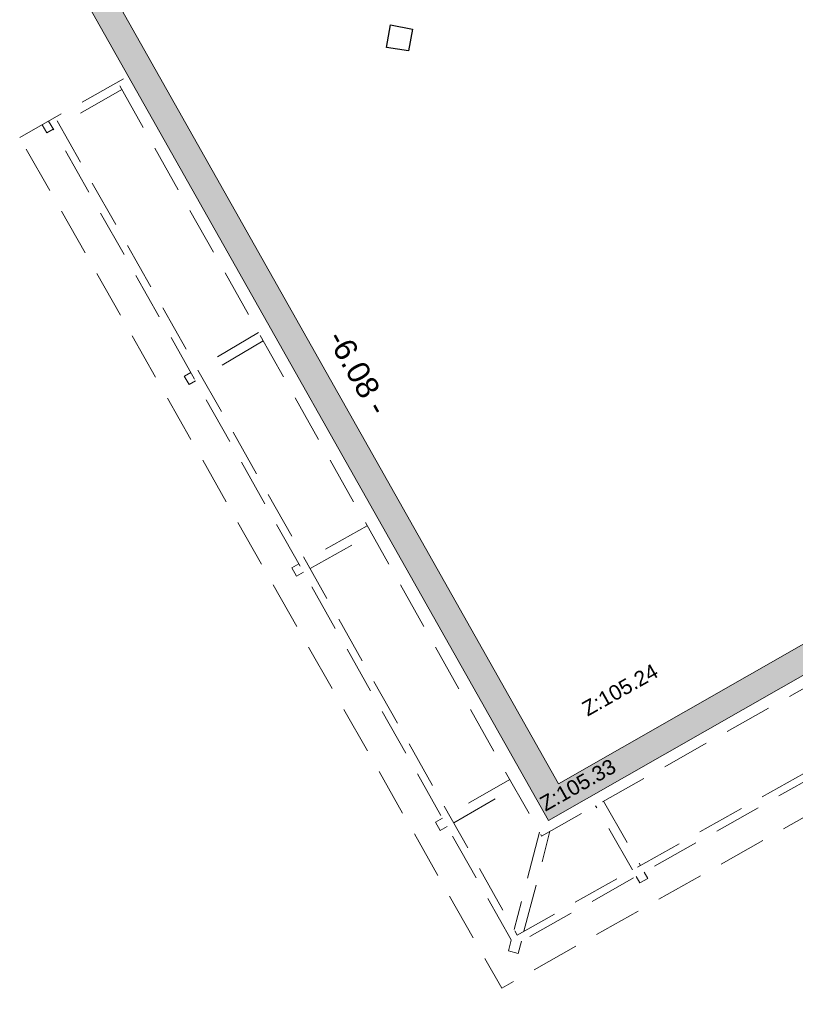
# Model space of a CAD drawing. Header units: metres. Extents: x 1525456 to 1525560, y 4222363 to 4222397.
# Tile 1 of 16: x 1525463 to 1525468, y 4222363 to 4222370. Entities that reach past the tile are written whole.
import ezdxf

# ---------------------------------------------------------------- set-up
doc = ezdxf.new("R2010")
doc.units = ezdxf.units.M
doc.header["$LTSCALE"] = 0.1
doc.header["$PDMODE"] = 34
doc.header["$PDSIZE"] = 0.1
doc.linetypes.add('CACHE2', pattern=[4.7625, 3.175, -1.5875])
doc.layers.get('0').update_dxf_attribs({"lineweight": 9})
doc.layers.get('Defpoints').update_dxf_attribs({"lineweight": 9})
for name, color, linetype, lineweight in [('0_Cotation', 142, 'CACHE2', 9), ('Mur-bas', 250, 'Continuous', 9), ('Mur-hachures', 254, 'Continuous', 9), ('Poutre', 253, 'CACHE2', 9), ('Texte-Altitude', 115, 'Continuous', 9)]:
    doc.layers.add(name, color=color, linetype=linetype, lineweight=lineweight)
doc.layers.add('Equipement_Divers', color=253, linetype='Continuous')
doc.styles.add('ARIAL', font='arial.ttf')
doc.styles.get("Standard").update_dxf_attribs({"font": 'arial.ttf'})
doc.dimstyles.new('Cotation', dxfattribs={"dimtxt": 0.18, "dimasz": 0.1, "dimexe": 0.18, "dimexo": 0.2, "dimgap": 0.09, "dimtad": 0, "dimzin": 0, "dimdsep": 46, "dimtxsty": 'ARIAL', "dimblk1": 'OBLIQUE', "dimblk2": 'OBLIQUE', "dimsah": 1, "dimcen": 0.09, "dimse1": 1, "dimse2": 1, "dimsd1": 1, "dimsd2": 1, "dimclrd": 252, "dimaunit": 2, "dimadec": 3, "dimazin": 0, "dimtfac": 1, "dimtix": 1, "dimtofl": 0, "dimtmove": 0, "dimatfit": 3, "dimldrblk": 'OBLIQUE', "dimfxl": 1, "dimtolj": 1, "dimtzin": 0, "dimarcsym": 0})

# ---------------------------------------------------------------- blocks, each defined once
blk = doc.blocks.new('*D99')
at = {"layer": 'Defpoints', "color": 0, "transparency": 16777216}
for p in [(1525471.1583, 4222367.4613), (1525471.2238, 4222367.3463), (1525466.5621, 4222364.6881)]:
    blk.add_point(p, dxfattribs=at)
at = {"layer": '0_Cotation', "color": 0, "transparency": 16777216, "insert": (1525468.8274, 4222366.1322), "char_height": 0.15, "attachment_point": 5, "rotation": 29.69198, "style": 'ARIAL'}
blk.add_mtext('\\A1;-5.37 -', dxfattribs=at)
blk = doc.blocks.new('_OBLIQUE')
at = {"color": 0, "linetype": 'ByBlock'}
blk.add_line((-0.5, -0.5), (0.5, 0.5), dxfattribs=at)
blk = doc.blocks.new('*D100')
at = {"layer": 'Defpoints', "color": 0, "transparency": 16777216}
for p in [(1525463.5755, 4222369.9801), (1525466.7237, 4222364.7793), (1525466.5621, 4222364.6881)]:
    blk.add_point(p, dxfattribs=at)
at = {"layer": '0_Cotation', "color": 0, "transparency": 16777216, "insert": (1525465.2304, 4222367.4253), "char_height": 0.15, "attachment_point": 5, "rotation": 299.43902, "style": 'ARIAL'}
blk.add_mtext('\\A1;-6.08 -', dxfattribs=at)

msp = doc.modelspace()

# ---------------------------------------------------------------- hatches: boundary and pattern name
at = {"layer": 'Mur-hachures', "true_color": 0xe8e8e8}
h = msp.add_hatch(color=254, dxfattribs=at)
h.dxf.hatch_style = 1
h.paths.add_polyline_path([(1525473.0858, 4222375.683), (1525470.2074, 4222374.0469), (1525469.8548, 4222374.6782), (1525469.4646, 4222375.3766), (1525469.0138, 4222376.1835), (1525467.5837, 4222375.3084), (1525467.7977, 4222374.9303), (1525467.1473, 4222374.2105), (1525463.9963, 4222370.7232), (1525463.3519, 4222370.01), (1525466.4942, 4222364.4422), (1525471.156, 4222367.1004), (1525472.7259, 4222364.3192), (1525477.9095, 4222367.2815)])
h.paths.add_polyline_path([(1525473.0194, 4222375.4372), (1525477.6636, 4222367.3483), (1525472.7937, 4222364.5652), (1525471.2238, 4222367.3463), (1525466.5621, 4222364.6881), (1525463.5755, 4222369.9801), (1525468.0146, 4222374.9021), (1525467.8247, 4222375.2449), (1525468.948, 4222375.9323), (1525470.1387, 4222373.8008)], flags=16)

# ---------------------------------------------------------------- linework, layer by layer
at = {"layer": 'Equipement_Divers', "flags": 128}
msp.add_lwpolyline([(1525465.4178, 4222369.5877), (1525465.4436, 4222369.7371), (1525465.5893, 4222369.7089), (1525465.563, 4222369.5646)], close=True, dxfattribs=at)
at = {"layer": 'Mur-bas', "flags": 128}
msp.add_lwpolyline([(1525473.0186, 4222375.4368), (1525470.1387, 4222373.8008), (1525468.948, 4222375.9323), (1525467.8247, 4222375.2449), (1525468.0146, 4222374.9021), (1525463.5755, 4222369.9801), (1525466.5621, 4222364.6881), (1525471.2238, 4222367.3463), (1525472.7937, 4222364.5652), (1525477.6636, 4222367.3483), (1525473.0194, 4222375.4372)], close=True, dxfattribs=at)
msp.add_lwpolyline([(1525463.355, 4222370.0044), (1525466.4942, 4222364.4422), (1525471.156, 4222367.1004), (1525472.7259, 4222364.3192), (1525477.9095, 4222367.2815), (1525473.0858, 4222375.683)], dxfattribs=at)
at = {"layer": 'Poutre', "flags": 128}
for points in [[(1525476.8122, 4222370.8286), (1525479.0184, 4222366.986), (1525472.4287, 4222363.22), (1525470.8689, 4222365.9757), (1525466.1841, 4222363.3274), (1525462.9752, 4222368.989)], [(1525476.6377, 4222370.7284), (1525478.7435, 4222367.0607), (1525472.5045, 4222363.4951), (1525470.9529, 4222366.2558), (1525466.2674, 4222363.6126), (1525463.1678, 4222369.0977)], [(1525476.5943, 4222370.7035), (1525478.6752, 4222367.0792), (1525472.5234, 4222363.5635), (1525470.972, 4222366.324), (1525466.2864, 4222363.6807), (1525463.2113, 4222369.1223)], [(1525476.1853, 4222370.4686), (1525478.0308, 4222367.2542), (1525472.7018, 4222364.2087), (1525471.1335, 4222366.9778), (1525466.4493, 4222364.3398), (1525463.6274, 4222369.3571)], [(1525462.9752, 4222368.989), (1525463.6979, 4222369.3969)], [(1525463.6549, 4222369.3081), (1525463.2414, 4222369.0691)], [(1525463.1981, 4222369.0441), (1525463.1552, 4222369.0193), (1525463.1247, 4222369.0733)], [(1525464.5646, 4222367.6909), (1525464.1565, 4222367.4498)], [(1525464.5957, 4222367.6356), (1525464.1877, 4222367.3945)], [(1525464.1134, 4222367.4243), (1525464.0715, 4222367.3996)], [(1525464.1446, 4222367.3691), (1525464.1037, 4222367.345), (1525464.0696, 4222367.3996)], [(1525465.2879, 4222366.4049), (1525464.877, 4222366.1748)], [(1525464.9082, 4222366.1195), (1525465.3189, 4222366.3496)], [(1525464.8334, 4222366.1503), (1525464.7867, 4222366.1242), (1525464.8177, 4222366.0689), (1525464.8646, 4222366.0951)], [(1525466.2374, 4222364.7166), (1525465.8327, 4222364.4835)], [(1525465.8639, 4222364.4283), (1525466.2685, 4222364.6614)], [(1525467.0542, 4222364.1138), (1525466.8079, 4222364.5417)], [(1525466.8602, 4222364.5711), (1525467.1064, 4222364.1433)], [(1525465.7894, 4222364.4586), (1525465.7427, 4222364.4317), (1525465.7739, 4222364.3765), (1525465.8206, 4222364.4033)], [(1525466.4345, 4222364.3661), (1525466.2657, 4222363.7174)], [(1525466.332, 4222363.7064), (1525466.505, 4222364.3711)], [(1525467.1313, 4222364.0999), (1525467.1554, 4222364.0581), (1525467.1034, 4222364.0282), (1525467.0791, 4222364.0705)], [(1525466.2476, 4222363.6478), (1525466.2288, 4222363.5757), (1525466.2936, 4222363.5589), (1525466.3144, 4222363.6391)]]:
    msp.add_lwpolyline(points, dxfattribs=at)

# ---------------------------------------------------------------- texts
at = {"layer": 'Texte-Altitude', "char_height": 0.1, "width": 0.547261, "attachment_point": 2, "rotation": 29.44193}
for s, insert in [('Z:105.24', (1525466.9463, 4222365.3564)), ('Z:105.33', (1525466.6656, 4222364.7238))]:
    msp.add_mtext(s, dxfattribs=dict(at, insert=insert))

# ---------------------------------------------------------------- dimensions: what is measured, and where the dimension line sits
at = {"layer": '0_Cotation'}
for p1, p2, distance, picture, middle in [((1525463.5755, 4222369.9801), (1525466.5621, 4222364.6881), 0.1856, '*D100', (1525465.2304, 4222367.4253)), ((1525466.5621, 4222364.6881), (1525471.2238, 4222367.3463), 0.1324, '*D99', (1525468.8274, 4222366.1322))]:
    dim = msp.add_aligned_dim(p1=p1, p2=p2, distance=distance, dimstyle='Cotation', override={"dimtxt": 0.15, "dimpost": '-<> -', "dimtmove": 2}, dxfattribs=at)
    dim.commit()
    dim.dimension.update_dxf_attribs({"geometry": picture, "text_midpoint": middle})

doc.saveas('drawing.dxf')
